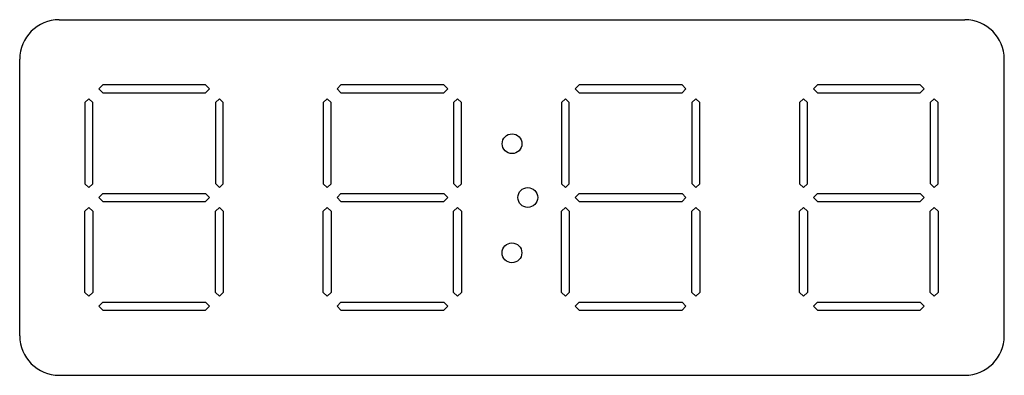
# Model space of a CAD drawing. Header units: inches. Extents: x -16 to 233, y -14 to 76.
import ezdxf

# ---------------------------------------------------------------- set-up
doc = ezdxf.new("R2010")
doc.units = ezdxf.units.IN
doc.header["$MEASUREMENT"] = 0
doc.layers.add('Layer1', color=7, linetype='Continuous', true_color=0xffffff)

msp = doc.modelspace()

# ---------------------------------------------------------------- linework, layer by layer
at = {"layer": 'Layer1', "color": 150, "true_color": 0x288cf0}
for p, q in [((-5.78, 76.33), (223.22, 76.33)), ((-15.78, -3.67), (-15.78, 66.33)), ((233.22, -3.67), (233.22, 66.33)), ((4.22, 58.83), (5.22, 59.83)), ((31.22, 59.83), (5.22, 59.83)), ((32.22, 58.83), (31.22, 59.83)), ((64.47, 58.83), (65.47, 59.83)), ((91.47, 59.83), (65.47, 59.83)), ((92.47, 58.83), (91.47, 59.83)), ((124.72, 58.83), (125.72, 59.83)), ((151.72, 59.83), (125.72, 59.83)), ((152.72, 58.83), (151.72, 59.83)), ((184.97, 58.83), (185.97, 59.83)), ((211.97, 59.83), (185.97, 59.83)), ((212.97, 58.83), (211.97, 59.83)), ((4.22, 58.83), (5.22, 57.83)), ((5.22, 57.83), (31.22, 57.83)), ((32.22, 58.83), (31.22, 57.83)), ((64.47, 58.83), (65.47, 57.83)), ((65.47, 57.83), (91.47, 57.83)), ((92.47, 58.83), (91.47, 57.83)), ((124.72, 58.83), (125.72, 57.83)), ((125.72, 57.83), (151.72, 57.83)), ((152.72, 58.83), (151.72, 57.83)), ((184.97, 58.83), (185.97, 57.83)), ((185.97, 57.83), (211.97, 57.83)), ((212.97, 58.83), (211.97, 57.83)), ((0.72, 55.33), (1.72, 56.33)), ((0.72, 55.33), (0.72, 34.83)), ((1.72, 56.33), (2.72, 55.33)), ((2.72, 34.83), (2.72, 55.33)), ((33.72, 55.33), (34.72, 56.33)), ((33.72, 55.33), (33.72, 34.83)), ((34.72, 56.33), (35.72, 55.33)), ((35.72, 34.83), (35.72, 55.33)), ((60.97, 55.33), (61.97, 56.33)), ((60.97, 55.33), (60.97, 34.83)), ((61.97, 56.33), (62.97, 55.33)), ((62.97, 34.83), (62.97, 55.33)), ((93.97, 55.33), (94.97, 56.33)), ((93.97, 55.33), (93.97, 34.83)), ((94.97, 56.33), (95.97, 55.33)), ((95.97, 34.83), (95.97, 55.33)), ((121.22, 55.33), (122.22, 56.33)), ((121.22, 55.33), (121.22, 34.83)), ((122.22, 56.33), (123.22, 55.33)), ((123.22, 34.83), (123.22, 55.33)), ((154.22, 55.33), (155.22, 56.33)), ((154.22, 55.33), (154.22, 34.83)), ((155.22, 56.33), (156.22, 55.33)), ((156.22, 34.83), (156.22, 55.33)), ((181.47, 55.33), (182.47, 56.33)), ((181.47, 55.33), (181.47, 34.83)), ((182.47, 56.33), (183.47, 55.33)), ((183.47, 34.83), (183.47, 55.33)), ((214.47, 55.33), (215.47, 56.33)), ((214.47, 55.33), (214.47, 34.83)), ((215.47, 56.33), (216.47, 55.33)), ((216.47, 34.83), (216.47, 55.33)), ((1.72, 33.83), (0.72, 34.83)), ((1.72, 33.83), (2.72, 34.83)), ((34.72, 33.83), (33.71, 34.85)), ((34.72, 33.83), (35.72, 34.83)), ((61.97, 33.83), (60.97, 34.83)), ((61.97, 33.83), (62.97, 34.83)), ((94.97, 33.83), (93.96, 34.85)), ((94.97, 33.83), (95.97, 34.83)), ((122.22, 33.83), (121.22, 34.83)), ((122.22, 33.83), (123.22, 34.83)), ((155.22, 33.83), (154.21, 34.85)), ((155.22, 33.83), (156.22, 34.83)), ((182.47, 33.83), (181.47, 34.83)), ((182.47, 33.83), (183.47, 34.83)), ((215.47, 33.83), (214.46, 34.85)), ((215.47, 33.83), (216.47, 34.83)), ((4.22, 31.33), (5.22, 32.33)), ((4.22, 31.33), (5.22, 30.33)), ((5.22, 32.33), (31.22, 32.33)), ((5.22, 30.33), (31.22, 30.33)), ((32.22, 31.33), (31.22, 32.33)), ((32.22, 31.33), (31.22, 30.33)), ((64.47, 31.33), (65.47, 32.33)), ((64.47, 31.33), (65.47, 30.33)), ((65.47, 32.33), (91.47, 32.33)), ((65.47, 30.33), (91.47, 30.33)), ((92.47, 31.33), (91.47, 32.33)), ((92.47, 31.33), (91.47, 30.33)), ((124.72, 31.33), (125.72, 32.33)), ((124.72, 31.33), (125.72, 30.33)), ((125.72, 32.33), (151.72, 32.33)), ((125.72, 30.33), (151.72, 30.33)), ((152.72, 31.33), (151.72, 32.33)), ((152.72, 31.33), (151.72, 30.33)), ((184.97, 31.33), (185.97, 32.33)), ((184.97, 31.33), (185.97, 30.33)), ((185.97, 32.33), (211.97, 32.33)), ((185.97, 30.33), (211.97, 30.33)), ((212.97, 31.33), (211.97, 32.33)), ((212.97, 31.33), (211.97, 30.33)), ((0.72, 27.83), (1.72, 28.83)), ((0.72, 7.33), (0.72, 27.83)), ((2.72, 27.83), (1.72, 28.83)), ((2.72, 27.83), (2.72, 7.33)), ((33.72, 27.83), (34.72, 28.83)), ((33.72, 7.33), (33.72, 27.83)), ((34.72, 28.83), (35.72, 27.83)), ((35.72, 27.83), (35.72, 7.33)), ((60.97, 27.83), (61.97, 28.83)), ((60.97, 7.33), (60.97, 27.83)), ((62.97, 27.83), (61.97, 28.83)), ((62.97, 27.83), (62.97, 7.33)), ((93.97, 27.83), (94.97, 28.83)), ((93.97, 7.33), (93.97, 27.83)), ((94.97, 28.83), (95.97, 27.83)), ((95.97, 27.83), (95.97, 7.33)), ((121.22, 27.83), (122.22, 28.83)), ((121.22, 7.33), (121.22, 27.83)), ((123.22, 27.83), (122.22, 28.83)), ((123.22, 27.83), (123.22, 7.33)), ((154.22, 27.83), (155.22, 28.83)), ((154.22, 7.33), (154.22, 27.83)), ((155.22, 28.83), (156.22, 27.83)), ((156.22, 27.83), (156.22, 7.33)), ((181.47, 27.83), (182.47, 28.83)), ((181.47, 7.33), (181.47, 27.83)), ((183.47, 27.83), (182.47, 28.83)), ((183.47, 27.83), (183.47, 7.33)), ((214.47, 27.83), (215.47, 28.83)), ((214.47, 7.33), (214.47, 27.83)), ((215.47, 28.83), (216.47, 27.83)), ((216.47, 27.83), (216.47, 7.33)), ((1.72, 6.33), (0.72, 7.33)), ((1.72, 6.33), (2.72, 7.33)), ((34.72, 6.33), (33.72, 7.33)), ((34.72, 6.33), (35.72, 7.33)), ((61.97, 6.33), (60.97, 7.33)), ((61.97, 6.33), (62.97, 7.33)), ((94.97, 6.33), (93.97, 7.33)), ((94.97, 6.33), (95.97, 7.33)), ((122.22, 6.33), (121.22, 7.33)), ((122.22, 6.33), (123.22, 7.33)), ((155.22, 6.33), (154.22, 7.33)), ((155.22, 6.33), (156.22, 7.33)), ((182.47, 6.33), (181.47, 7.33)), ((182.47, 6.33), (183.47, 7.33)), ((215.47, 6.33), (214.47, 7.33)), ((215.47, 6.33), (216.47, 7.33)), ((5.22, 4.83), (4.22, 3.83)), ((4.22, 3.83), (5.22, 2.83)), ((5.22, 4.83), (31.22, 4.83)), ((5.22, 2.83), (31.22, 2.83)), ((31.22, 4.83), (32.22, 3.83)), ((31.22, 2.83), (32.22, 3.83)), ((65.47, 4.83), (64.47, 3.83)), ((64.47, 3.83), (65.47, 2.83)), ((65.47, 4.83), (91.47, 4.83)), ((65.47, 2.83), (91.47, 2.83)), ((91.47, 4.83), (92.47, 3.83)), ((91.47, 2.83), (92.47, 3.83)), ((125.72, 4.83), (124.72, 3.83)), ((124.72, 3.83), (125.72, 2.83)), ((125.72, 4.83), (151.72, 4.83)), ((125.72, 2.83), (151.72, 2.83)), ((151.72, 4.83), (152.72, 3.83)), ((151.72, 2.83), (152.72, 3.83)), ((185.97, 4.83), (184.97, 3.83)), ((184.97, 3.83), (185.97, 2.83)), ((185.97, 4.83), (211.97, 4.83)), ((185.97, 2.83), (211.97, 2.83)), ((211.97, 4.83), (212.97, 3.83)), ((211.97, 2.83), (212.97, 3.83)), ((-5.78, -13.67), (223.22, -13.67))]:
    msp.add_line(p, q, dxfattribs=at)
for centre, start, end in [((-5.78, 66.33), 90, 180), ((223.22, 66.33), 0, 90), ((-5.78, -3.67), 180, 270), ((223.22, -3.67), 270, 0)]:
    msp.add_arc(centre, 10, start, end, dxfattribs=at)
for centre in [(108.74, 44.95), (112.72, 31.33), (108.72, 17.33)]:
    msp.add_ellipse(centre, major_axis=(2.5, 0), ratio=1, dxfattribs=at)

doc.saveas('drawing.dxf')
